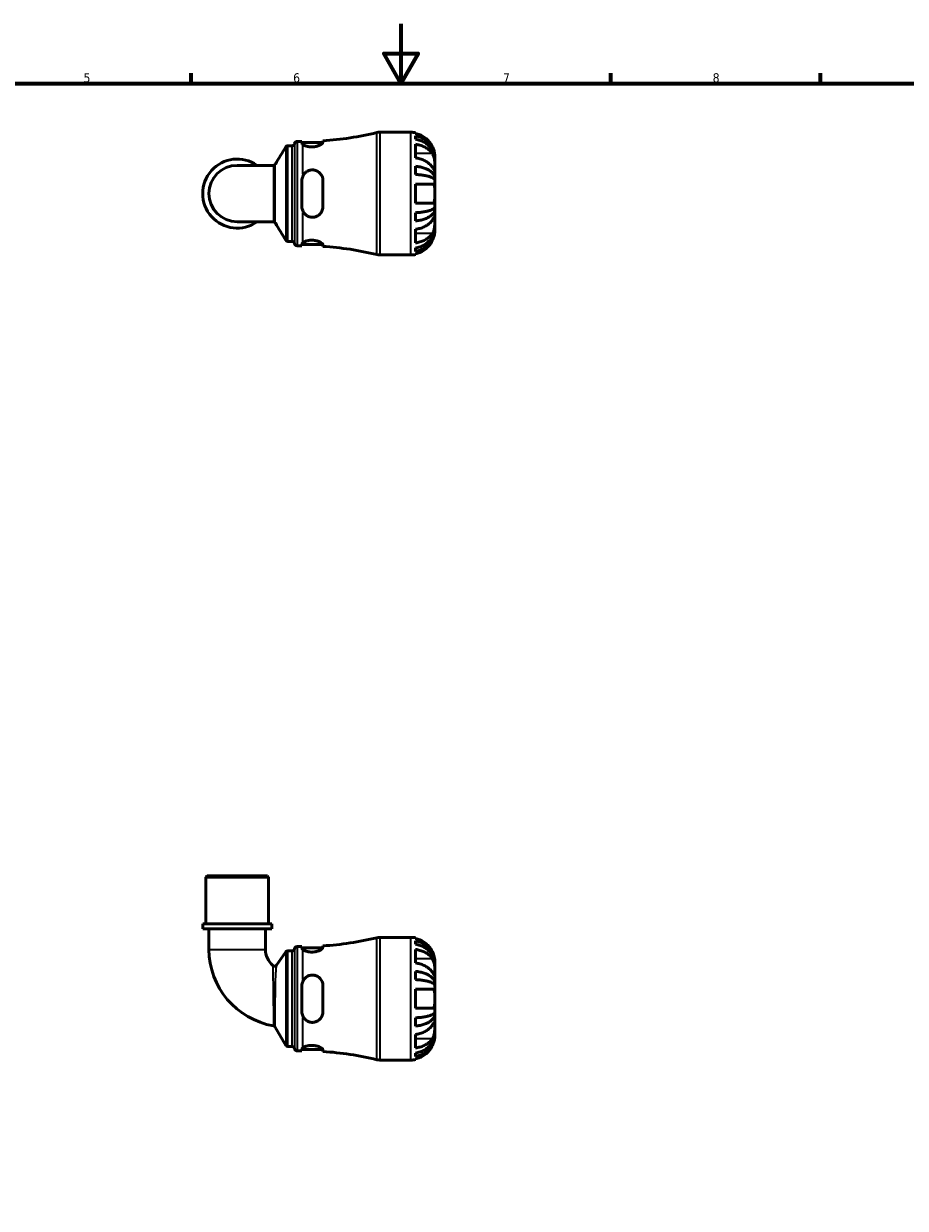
# Model space of a CAD drawing. Header units: millimetres. Extents: x 0 to 902, y -198 to 594.
# Tile 3 of 5: x 294 to 589, y 198 to 594. Entities that reach past the tile are written whole.
import ezdxf

# ---------------------------------------------------------------- set-up
doc = ezdxf.new("R2010")
doc.units = ezdxf.units.MM
for name, color, linetype, lineweight in [('Border (ANSI)', 7, 'Continuous', 70), ('Visible (ANSI)', 7, 'Continuous', 50), ('Visible Narrow (ANSI)', 7, 'Continuous', 35)]:
    doc.layers.add(name, color=color, linetype=linetype, lineweight=lineweight)
doc.styles.add('Note Text (ANSI)', font='tahoma.ttf')

# ---------------------------------------------------------------- blocks, each defined once
blk = doc.blocks.new('Borders Default Border')
at = {"layer": 'Border (ANSI)'}
for p, q in [((350.42, 574), (350.42, 577.45)), ((490.58, 574), (490.58, 577.45)), ((560.67, 574), (560.67, 577.45))]:
    blk.add_line(p, q, dxfattribs=at)
at = {"layer": 'Border (ANSI)', "flags": 128}
for points in [[(420.5, 594), (420.5, 574), (414.73, 584), (426.27, 584), (420.5, 574)], [(20, 20), (20, 574), (821, 574), (821, 20), (20, 20)]]:
    blk.add_lwpolyline(points, dxfattribs=at)
at = {"layer": 'Border (ANSI)', "color": 230, "true_color": 0xff0080, "char_height": 3.05, "attachment_point": 7, "style": 'Note Text (ANSI)'}
for s, insert in [('5', (314.48, 574.34)), ('6', (384.49, 574.34)), ('7', (454.6, 574.4)), ('8', (524.63, 574.33))]:
    blk.add_mtext(s, dxfattribs=dict(at, insert=insert))

msp = doc.modelspace()

# ---------------------------------------------------------------- linework, layer by layer
at = {"layer": 'Visible (ANSI)'}
for p, q in [((385.798, 554.663), (387.428, 554.663)), ((387.428, 554.663), (387.428, 554.098)), ((387.428, 554.263), (394.421, 554.263)), ((394.428, 554.323), (394.428, 554.88)), ((413.405, 557.738), (423.81, 557.738)), ((425.41, 557.576), (425.41, 557.323)), ((425.41, 556.549), (425.41, 555.405)), ((382.74, 553.228), (384.171, 553.228)), ((425.41, 553.703), (425.41, 549.178)), ((377.842, 546.668), (365.81, 546.668)), ((425.41, 546.381), (425.41, 543.619)), ((431.81, 548.934), (431.803, 548.934)), ((431.81, 548.934), (431.81, 549.738)), ((431.81, 548.627), (431.81, 548.934)), ((431.81, 546.077), (431.81, 548.627)), ((431.81, 542.389), (431.251, 542.389)), ((431.81, 542.389), (431.81, 546.077)), ((431.81, 541.65), (431.81, 542.389)), ((387.428, 541.638), (387.428, 532.838)), ((394.428, 532.838), (394.428, 541.638)), ((425.41, 540.438), (425.41, 534.038)), ((431.81, 537.238), (431.81, 541.65)), ((431.81, 532.826), (431.81, 537.238)), ((425.41, 530.857), (425.41, 528.095)), ((431.81, 532.087), (431.251, 532.087)), ((431.81, 532.087), (431.81, 532.826)), ((431.81, 528.399), (431.81, 532.087)), ((365.81, 527.808), (377.842, 527.808)), ((431.81, 525.848), (431.81, 528.399)), ((425.41, 525.298), (425.41, 520.773)), ((431.81, 525.542), (431.803, 525.542)), ((431.81, 525.542), (431.81, 525.848)), ((431.81, 524.738), (431.81, 525.542)), ((382.74, 521.248), (384.171, 521.248)), ((385.798, 519.813), (387.428, 519.813)), ((387.428, 520.378), (387.428, 519.813)), ((387.428, 520.213), (394.421, 520.213)), ((394.428, 519.596), (394.428, 520.153)), ((425.41, 519.071), (425.41, 517.927)), ((413.405, 516.738), (423.81, 516.738)), ((425.41, 517.153), (425.41, 516.9)), ((355.743, 309.241), (355.333, 308.831)), ((376.288, 308.831), (355.333, 308.831)), ((355.333, 293.241), (355.333, 308.831)), ((355.743, 309.241), (375.878, 309.241)), ((375.878, 309.241), (376.288, 308.831)), ((376.288, 293.241), (376.288, 308.831)), ((377.336, 293.241), (354.285, 293.241)), ((354.285, 291.641), (354.285, 293.241)), ((377.336, 291.641), (377.336, 293.241)), ((377.336, 291.641), (354.285, 291.641)), ((356.381, 291.641), (356.381, 284.709)), ((375.24, 291.641), (375.24, 284.709)), ((385.798, 285.666), (387.428, 285.666)), ((387.428, 285.666), (387.428, 285.102)), ((387.428, 285.266), (394.421, 285.266)), ((394.428, 285.326), (394.428, 285.883)), ((413.405, 288.741), (423.81, 288.741)), ((425.41, 288.58), (425.41, 288.326)), ((425.41, 287.553), (425.41, 286.409)), ((378.946, 279.48), (382.033, 283.882)), ((382.704, 284.231), (384.171, 284.231)), ((425.41, 284.706), (425.41, 280.181)), ((425.41, 277.384), (425.41, 274.622)), ((431.81, 279.937), (431.803, 279.937)), ((431.81, 279.937), (431.81, 280.741)), ((431.81, 279.631), (431.81, 279.937)), ((431.81, 277.08), (431.81, 279.631)), ((431.81, 273.392), (431.81, 277.08)), ((431.81, 273.392), (431.251, 273.392)), ((431.81, 272.653), (431.81, 273.392)), ((387.428, 272.641), (387.428, 263.841)), ((394.428, 263.841), (394.428, 272.641)), ((425.41, 271.441), (425.41, 265.041)), ((431.81, 268.241), (431.81, 272.653)), ((431.81, 263.83), (431.81, 268.241)), ((425.41, 261.86), (425.41, 259.098)), ((431.81, 263.091), (431.251, 263.091)), ((431.81, 263.091), (431.81, 263.83)), ((431.81, 259.402), (431.81, 263.091)), ((382.041, 252.661), (378.509, 258.78)), ((431.81, 256.852), (431.81, 259.402)), ((425.41, 256.302), (425.41, 251.776)), ((431.81, 256.546), (431.803, 256.546)), ((431.81, 256.546), (431.81, 256.852)), ((431.81, 255.741), (431.81, 256.546)), ((382.751, 252.251), (384.171, 252.251)), ((385.798, 250.816), (387.428, 250.816)), ((387.428, 251.381), (387.428, 250.816)), ((387.428, 251.216), (394.421, 251.216)), ((394.428, 250.599), (394.428, 251.157)), ((425.41, 250.074), (425.41, 248.93)), ((413.405, 247.741), (423.81, 247.741)), ((425.41, 248.156), (425.41, 247.903))]:
    msp.add_line(p, q, dxfattribs=at)
for centre, radius, start, end in [((385.798, 553.843), 0.82, 90, 172.81924), ((387.678, 659.726), 105.063, 273.68364, 283.63164), ((413.405, 553.638), 4.1, 90, 103.63164), ((423.81, 549.738), 8, 78.46304, 90), ((384.171, 554.048), 0.82, 270, 352.81924), ((365.81, 537.238), 11.525, 54.9032, 305.0968), ((365.81, 537.238), 9.43, 90, 270), ((384.171, 520.428), 0.82, 7.18076, 90), ((385.798, 520.633), 0.82, 187.18076, 270), ((387.678, 414.75), 105.063, 76.36836, 86.31636), ((413.405, 520.838), 4.1, 256.36836, 270), ((423.81, 524.738), 8, 270, 281.53696), ((385.798, 284.846), 0.82, 90, 172.81924), ((387.678, 390.729), 105.063, 273.68364, 283.63164), ((413.405, 284.641), 4.1, 90, 103.63164), ((423.81, 280.741), 8, 78.46304, 90), ((382.278, 284.709), 25.897, 180, 260.3484), ((382.278, 284.709), 7.038, 180, 229.91958), ((382.704, 283.411), 0.82, 90, 144.95568), ((384.171, 285.051), 0.82, 270, 352.81924), ((378.275, 279.951), 0.82, 229.91958, 324.95568), ((377.799, 258.37), 0.82, 30, 80.3484), ((382.751, 253.071), 0.82, 210, 270), ((384.171, 251.431), 0.82, 7.18076, 90), ((385.798, 251.636), 0.82, 187.18076, 270), ((387.678, 145.754), 105.063, 76.36836, 86.31636), ((413.405, 251.841), 4.1, 256.36836, 270), ((423.81, 255.741), 8, 270, 281.53696)]:
    msp.add_arc(centre, radius, start, end, dxfattribs=at)
for points, knots in [([(394.428, 554.323), (394.428, 554.279), (394.416, 554.233), (394.327, 554.049), (394.176, 553.895), (393.717, 553.572), (393.403, 553.403), (392.696, 553.125), (392.32, 553.013), (391.53, 552.863), (391.13, 552.823), (390.309, 552.82), (389.902, 552.861), (389.13, 553.009), (388.777, 553.118), (388.13, 553.386), (387.858, 553.549), (387.678, 553.705)], [-1.003941, -1.003941, -1.003941, -1.003941, -0.951779, -0.951779, -0.8096244, -0.8096244, -0.6614293, -0.6614293, -0.5314993, -0.5314993, -0.4100475, -0.4100475, -0.2839859, -0.2839859, -0.1527824, -0.1527824, -0.000048, -0.000048, -0.000048, -0.000048]), ([(430.993, 552.938), (430.837, 553.262), (430.653, 553.589), (430.146, 554.356), (429.797, 554.779), (429.097, 555.484), (428.682, 555.833), (427.789, 556.435), (427.31, 556.688), (426.414, 557.061), (425.919, 557.218), (425.41, 557.323)], [4.03217579, 4.03217579, 4.03217579, 4.03217579, 4.13513094, 4.13513094, 4.28512034, 4.28512034, 4.43331426, 4.43331426, 4.58150818, 4.58150818, 4.72425651, 4.72425651, 4.72425651, 4.72425651]), ([(425.41, 556.549), (425.924, 556.448), (426.425, 556.295), (427.325, 555.934), (427.804, 555.69), (428.699, 555.11), (429.115, 554.774), (429.813, 554.097), (430.16, 553.693), (430.759, 552.824), (431.01, 552.359), (431.389, 551.472), (431.551, 550.968), (431.762, 549.94), (431.81, 549.415), (431.81, 548.934)], [0.1517731, 0.1517731, 0.1517731, 0.1517731, 0.2959053, 0.2959053, 0.44402, 0.44402, 0.5921347, 0.5921347, 0.7405595, 0.7405595, 0.8889844, 0.8889844, 1.0379976, 1.0379976, 1.1870108, 1.1870108, 1.1870108, 1.1870108]), ([(431.81, 548.627), (431.81, 549.055), (431.762, 549.523), (431.551, 550.438), (431.389, 550.887), (431.01, 551.676), (430.759, 552.09), (430.16, 552.864), (429.813, 553.223), (429.115, 553.825), (428.699, 554.125), (427.804, 554.64), (427.325, 554.857), (426.425, 555.179), (425.924, 555.315), (425.41, 555.405)], [3.5727317, 3.5727317, 3.5727317, 3.5727317, 3.721745, 3.721745, 3.8707582, 3.8707582, 4.019183, 4.019183, 4.1676079, 4.1676079, 4.3157226, 4.3157226, 4.4638373, 4.4638373, 4.6079695, 4.6079695, 4.6079695, 4.6079695]), ([(382.039, 552.832), (382.051, 552.853), (382.066, 552.876), (382.106, 552.929), (382.13, 552.958), (382.195, 553.022), (382.235, 553.057), (382.34, 553.126), (382.405, 553.161), (382.56, 553.212), (382.65, 553.228), (382.74, 553.228)], [3.1397691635, 3.1397691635, 3.1397691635, 3.1397691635, 3.1401365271, 3.1401365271, 3.1405038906, 3.1405038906, 3.1408712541, 3.1408712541, 3.1412386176, 3.1412386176, 3.1416059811, 3.1416059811, 3.1416059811, 3.1416059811]), ([(425.41, 553.703), (425.919, 553.629), (426.414, 553.517), (427.31, 553.254), (427.789, 553.075), (428.682, 552.649), (429.097, 552.403), (429.797, 551.904), (430.146, 551.605), (430.653, 551.063), (430.837, 550.832), (430.993, 550.602)], [0.1517835, 0.1517835, 0.1517835, 0.1517835, 0.29453183, 0.29453183, 0.44272575, 0.44272575, 0.59091966, 0.59091966, 0.74090906, 0.74090906, 0.84386421, 0.84386421, 0.84386421, 0.84386421]), ([(431.81, 549.738), (431.81, 549.738), (431.812, 549.815), (431.8, 550.091), (431.788, 550.269), (431.73, 550.7), (431.686, 550.945), (431.574, 551.402), (431.519, 551.598), (431.389, 551.996), (431.315, 552.196), (431.16, 552.578), (431.079, 552.759), (430.993, 552.938)], [-2.21111993, -2.21111993, -2.21111993, -2.21111993, -2.0898399, -2.0898399, -1.98614814, -1.98614814, -1.88775858, -1.88775858, -1.81973063, -1.81973063, -1.75376732, -1.75376732, -1.69399568, -1.69399568, -1.69399568, -1.69399568]), ([(430.993, 550.602), (431.061, 550.503), (431.125, 550.396), (431.271, 550.118), (431.349, 549.941), (431.484, 549.565), (431.542, 549.369), (431.655, 548.884), (431.703, 548.594), (431.78, 547.896), (431.797, 547.495), (431.812, 546.73), (431.81, 546.376), (431.81, 546.077)], [-0.51605321, -0.51605321, -0.51605321, -0.51605321, -0.46927389, -0.46927389, -0.40272959, -0.40272959, -0.33754407, -0.33754407, -0.24860938, -0.24860938, -0.12674173, -0.12674173, 0, 0, 0, 0]), ([(377.842, 546.668), (377.929, 546.668), (378.017, 546.683), (378.169, 546.732), (378.234, 546.765), (378.34, 546.833), (378.381, 546.868), (378.447, 546.933), (378.472, 546.963), (378.513, 547.016), (378.529, 547.04), (378.541, 547.061)], [-1.551672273, -1.551672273, -1.551672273, -1.551672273, -1.548709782, -1.548709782, -1.545747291, -1.545747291, -1.5427848, -1.5427848, -1.539822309, -1.539822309, -1.536859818, -1.536859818, -1.536859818, -1.536859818]), ([(430.993, 546.077), (430.837, 546.306), (430.653, 546.537), (430.146, 547.08), (429.797, 547.378), (429.097, 547.877), (428.682, 548.124), (427.789, 548.549), (427.31, 548.728), (426.414, 548.992), (425.919, 549.103), (425.41, 549.178)], [4.03217579, 4.03217579, 4.03217579, 4.03217579, 4.13513094, 4.13513094, 4.28512034, 4.28512034, 4.43331426, 4.43331426, 4.58150818, 4.58150818, 4.72425651, 4.72425651, 4.72425651, 4.72425651]), ([(425.41, 546.381), (425.924, 546.328), (426.425, 546.248), (427.325, 546.058), (427.804, 545.931), (428.699, 545.627), (429.115, 545.45), (429.813, 545.095), (430.16, 544.884), (430.759, 544.428), (431.01, 544.184), (431.389, 543.719), (431.551, 543.455), (431.762, 542.916), (431.81, 542.641), (431.81, 542.389)], [0.1517731, 0.1517731, 0.1517731, 0.1517731, 0.2959053, 0.2959053, 0.44402, 0.44402, 0.5921347, 0.5921347, 0.7405595, 0.7405595, 0.8889844, 0.8889844, 1.0379976, 1.0379976, 1.1870108, 1.1870108, 1.1870108, 1.1870108]), ([(387.678, 542.937), (387.821, 543.296), (388.023, 543.629), (388.543, 544.233), (388.866, 544.497), (389.582, 544.893), (389.965, 545.028), (390.774, 545.159), (391.185, 545.152), (391.998, 544.997), (392.386, 544.846), (393.154, 544.383), (393.512, 544.047), (394.068, 543.258), (394.264, 542.805), (394.405, 542.098), (394.428, 541.869), (394.428, 541.638)], [-1.0740187, -1.0740187, -1.0740187, -1.0740187, -0.9522333, -0.9522333, -0.8233641, -0.8233641, -0.7007073, -0.7007073, -0.5768392, -0.5768392, -0.4496686, -0.4496686, -0.2965852, -0.2965852, -0.1421387, -0.1421387, -0.0703326, -0.0703326, -0.0703326, -0.0703326]), ([(431.81, 541.65), (431.81, 541.774), (431.762, 541.91), (431.551, 542.176), (431.389, 542.306), (431.01, 542.535), (430.759, 542.656), (430.16, 542.881), (429.813, 542.985), (429.115, 543.16), (428.699, 543.247), (427.804, 543.397), (427.325, 543.46), (426.425, 543.553), (425.924, 543.593), (425.41, 543.619)], [3.5727317, 3.5727317, 3.5727317, 3.5727317, 3.721745, 3.721745, 3.8707582, 3.8707582, 4.019183, 4.019183, 4.1676079, 4.1676079, 4.3157226, 4.3157226, 4.4638373, 4.4638373, 4.6079695, 4.6079695, 4.6079695, 4.6079695]), ([(431.81, 546.077), (431.81, 545.929), (431.811, 545.796), (431.81, 545.556), (431.808, 545.452), (431.798, 545.242), (431.784, 545.167), (431.722, 545.126), (431.677, 545.154), (431.564, 545.275), (431.508, 545.345), (431.378, 545.521), (431.304, 545.625), (431.151, 545.845), (431.075, 545.957), (430.993, 546.077)], [0, 0, 0, 0, 0.0626039, 0.0626039, 0.12946018, 0.12946018, 0.23227607, 0.23227607, 0.32766079, 0.32766079, 0.39439512, 0.39439512, 0.45981717, 0.45981717, 0.51643089, 0.51643089, 0.51643089, 0.51643089]), ([(425.41, 540.438), (425.919, 540.438), (426.414, 540.438), (427.31, 540.438), (427.789, 540.438), (428.682, 540.438), (429.097, 540.438), (429.797, 540.438), (430.146, 540.438), (430.653, 540.438), (430.837, 540.438), (430.993, 540.438)], [0.1517835, 0.1517835, 0.1517835, 0.1517835, 0.29453183, 0.29453183, 0.44272575, 0.44272575, 0.59091966, 0.59091966, 0.74090906, 0.74090906, 0.84386421, 0.84386421, 0.84386421, 0.84386421]), ([(430.993, 540.438), (431.058, 540.438), (431.121, 540.429), (431.267, 540.385), (431.346, 540.337), (431.484, 540.201), (431.542, 540.114), (431.656, 539.862), (431.703, 539.683), (431.78, 539.184), (431.797, 538.843), (431.812, 538.078), (431.81, 537.66), (431.81, 537.238)], [-0.5159245, -0.5159245, -0.5159245, -0.5159245, -0.47074715, -0.47074715, -0.40311077, -0.40311077, -0.33740557, -0.33740557, -0.24866964, -0.24866964, -0.12673966, -0.12673966, 0, 0, 0, 0]), ([(431.81, 537.238), (431.81, 536.834), (431.812, 536.433), (431.8, 535.738), (431.788, 535.44), (431.73, 534.928), (431.686, 534.714), (431.574, 534.422), (431.519, 534.324), (431.389, 534.173), (431.315, 534.119), (431.16, 534.053), (431.079, 534.038), (430.993, 534.038)], [-2.21111993, -2.21111993, -2.21111993, -2.21111993, -2.0898399, -2.0898399, -1.98614814, -1.98614814, -1.88775858, -1.88775858, -1.81973063, -1.81973063, -1.75376732, -1.75376732, -1.69399568, -1.69399568, -1.69399568, -1.69399568]), ([(394.428, 532.838), (394.428, 532.67), (394.416, 532.503), (394.327, 531.889), (394.176, 531.46), (393.717, 530.672), (393.403, 530.319), (392.696, 529.789), (392.32, 529.599), (391.53, 529.367), (391.13, 529.321), (390.309, 529.368), (389.902, 529.466), (389.13, 529.805), (388.777, 530.046), (388.13, 530.68), (387.858, 531.089), (387.678, 531.539)], [-1.003941, -1.003941, -1.003941, -1.003941, -0.951779, -0.951779, -0.8096244, -0.8096244, -0.6614293, -0.6614293, -0.5314993, -0.5314993, -0.4100475, -0.4100475, -0.2839859, -0.2839859, -0.1527824, -0.1527824, -0.000048, -0.000048, -0.000048, -0.000048]), ([(430.993, 534.038), (430.837, 534.038), (430.653, 534.038), (430.146, 534.038), (429.797, 534.038), (429.097, 534.038), (428.682, 534.038), (427.789, 534.038), (427.31, 534.038), (426.414, 534.038), (425.919, 534.038), (425.41, 534.038)], [4.03217579, 4.03217579, 4.03217579, 4.03217579, 4.13513094, 4.13513094, 4.28512034, 4.28512034, 4.43331426, 4.43331426, 4.58150818, 4.58150818, 4.72425651, 4.72425651, 4.72425651, 4.72425651]), ([(425.41, 530.857), (425.924, 530.883), (426.425, 530.923), (427.325, 531.016), (427.804, 531.079), (428.699, 531.229), (429.115, 531.316), (429.813, 531.491), (430.16, 531.595), (430.759, 531.82), (431.01, 531.941), (431.389, 532.17), (431.551, 532.3), (431.762, 532.566), (431.81, 532.702), (431.81, 532.826)], [0.1517731, 0.1517731, 0.1517731, 0.1517731, 0.2959053, 0.2959053, 0.44402, 0.44402, 0.5921347, 0.5921347, 0.7405595, 0.7405595, 0.8889844, 0.8889844, 1.0379976, 1.0379976, 1.1870108, 1.1870108, 1.1870108, 1.1870108]), ([(431.81, 532.087), (431.81, 531.835), (431.762, 531.56), (431.551, 531.021), (431.389, 530.757), (431.01, 530.292), (430.759, 530.048), (430.16, 529.592), (429.813, 529.38), (429.115, 529.025), (428.699, 528.849), (427.804, 528.545), (427.325, 528.418), (426.425, 528.228), (425.924, 528.148), (425.41, 528.095)], [3.5727317, 3.5727317, 3.5727317, 3.5727317, 3.721745, 3.721745, 3.8707582, 3.8707582, 4.019183, 4.019183, 4.1676079, 4.1676079, 4.3157226, 4.3157226, 4.4638373, 4.4638373, 4.6079695, 4.6079695, 4.6079695, 4.6079695]), ([(378.541, 527.415), (378.529, 527.436), (378.513, 527.46), (378.472, 527.513), (378.447, 527.543), (378.381, 527.608), (378.34, 527.643), (378.234, 527.711), (378.169, 527.744), (378.017, 527.793), (377.929, 527.808), (377.842, 527.808)], [1.536860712, 1.536860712, 1.536860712, 1.536860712, 1.539823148, 1.539823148, 1.542785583, 1.542785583, 1.545748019, 1.545748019, 1.548710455, 1.548710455, 1.55167289, 1.55167289, 1.55167289, 1.55167289]), ([(425.41, 525.298), (425.919, 525.373), (426.414, 525.484), (427.31, 525.748), (427.789, 525.927), (428.682, 526.352), (429.097, 526.599), (429.797, 527.098), (430.146, 527.396), (430.653, 527.939), (430.837, 528.17), (430.993, 528.399)], [0.1517835, 0.1517835, 0.1517835, 0.1517835, 0.29453183, 0.29453183, 0.44272575, 0.44272575, 0.59091966, 0.59091966, 0.74090906, 0.74090906, 0.84386421, 0.84386421, 0.84386421, 0.84386421]), ([(430.993, 528.399), (431.061, 528.499), (431.125, 528.593), (431.271, 528.805), (431.349, 528.915), (431.484, 529.1), (431.542, 529.174), (431.655, 529.303), (431.703, 529.34), (431.78, 529.331), (431.797, 529.25), (431.812, 528.934), (431.81, 528.698), (431.81, 528.399)], [-0.51605321, -0.51605321, -0.51605321, -0.51605321, -0.46927389, -0.46927389, -0.40272959, -0.40272959, -0.33754407, -0.33754407, -0.24860938, -0.24860938, -0.12674173, -0.12674173, 0, 0, 0, 0]), ([(431.81, 528.399), (431.81, 528.252), (431.811, 528.09), (431.81, 527.731), (431.808, 527.534), (431.798, 527.01), (431.784, 526.674), (431.722, 526.019), (431.677, 525.705), (431.564, 525.191), (431.508, 524.988), (431.378, 524.607), (431.304, 524.43), (431.151, 524.124), (431.075, 523.994), (430.993, 523.874)], [0, 0, 0, 0, 0.0626039, 0.0626039, 0.12946018, 0.12946018, 0.23227607, 0.23227607, 0.32766079, 0.32766079, 0.39439512, 0.39439512, 0.45981717, 0.45981717, 0.51643089, 0.51643089, 0.51643089, 0.51643089]), ([(425.41, 519.071), (425.924, 519.161), (426.425, 519.297), (427.325, 519.619), (427.804, 519.836), (428.699, 520.351), (429.115, 520.65), (429.813, 521.253), (430.16, 521.612), (430.759, 522.386), (431.01, 522.8), (431.389, 523.589), (431.551, 524.038), (431.762, 524.953), (431.81, 525.42), (431.81, 525.848)], [0.1517731, 0.1517731, 0.1517731, 0.1517731, 0.2959053, 0.2959053, 0.44402, 0.44402, 0.5921347, 0.5921347, 0.7405595, 0.7405595, 0.8889844, 0.8889844, 1.0379976, 1.0379976, 1.1870108, 1.1870108, 1.1870108, 1.1870108]), ([(431.81, 525.542), (431.81, 525.061), (431.762, 524.536), (431.551, 523.507), (431.389, 523.004), (431.01, 522.117), (430.759, 521.652), (430.16, 520.782), (429.813, 520.379), (429.115, 519.702), (428.699, 519.366), (427.804, 518.786), (427.325, 518.542), (426.425, 518.181), (425.924, 518.028), (425.41, 517.927)], [3.5727317, 3.5727317, 3.5727317, 3.5727317, 3.721745, 3.721745, 3.8707582, 3.8707582, 4.019183, 4.019183, 4.1676079, 4.1676079, 4.3157226, 4.3157226, 4.4638373, 4.4638373, 4.6079695, 4.6079695, 4.6079695, 4.6079695]), ([(430.993, 523.874), (430.837, 523.644), (430.653, 523.413), (430.146, 522.871), (429.797, 522.572), (429.097, 522.073), (428.682, 521.827), (427.789, 521.401), (427.31, 521.222), (426.414, 520.959), (425.919, 520.847), (425.41, 520.773)], [4.03217579, 4.03217579, 4.03217579, 4.03217579, 4.13513094, 4.13513094, 4.28512034, 4.28512034, 4.43331426, 4.43331426, 4.58150818, 4.58150818, 4.72425651, 4.72425651, 4.72425651, 4.72425651]), ([(430.993, 521.538), (431.058, 521.674), (431.121, 521.811), (431.267, 522.156), (431.346, 522.363), (431.484, 522.764), (431.542, 522.957), (431.656, 523.392), (431.703, 523.623), (431.78, 524.111), (431.797, 524.336), (431.812, 524.654), (431.81, 524.738), (431.81, 524.738)], [-0.5159245, -0.5159245, -0.5159245, -0.5159245, -0.47074715, -0.47074715, -0.40311077, -0.40311077, -0.33740557, -0.33740557, -0.24866964, -0.24866964, -0.12673966, -0.12673966, 0, 0, 0, 0]), ([(382.74, 521.248), (382.653, 521.248), (382.566, 521.263), (382.412, 521.312), (382.346, 521.346), (382.24, 521.415), (382.199, 521.451), (382.133, 521.515), (382.108, 521.544), (382.068, 521.597), (382.053, 521.621), (382.04, 521.642), (382.039, 521.643), (382.039, 521.644)], [6.2831885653, 6.2831885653, 6.2831885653, 6.2831885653, 6.2835435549, 6.2835435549, 6.2839109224, 6.2839109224, 6.2842782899, 6.2842782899, 6.2846456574, 6.2846456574, 6.2850130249, 6.2850130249, 6.2850254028, 6.2850254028, 6.2850254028, 6.2850254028]), ([(387.678, 520.771), (387.821, 520.895), (388.023, 521.024), (388.543, 521.271), (388.866, 521.389), (389.582, 521.565), (389.965, 521.624), (390.774, 521.667), (391.185, 521.649), (391.998, 521.537), (392.386, 521.443), (393.154, 521.187), (393.512, 521.017), (394.068, 520.674), (394.264, 520.501), (394.405, 520.278), (394.428, 520.213), (394.428, 520.153)], [-1.0740187, -1.0740187, -1.0740187, -1.0740187, -0.9522333, -0.9522333, -0.8233641, -0.8233641, -0.7007073, -0.7007073, -0.5768392, -0.5768392, -0.4496686, -0.4496686, -0.2965852, -0.2965852, -0.1421387, -0.1421387, -0.0703326, -0.0703326, -0.0703326, -0.0703326]), ([(425.41, 517.153), (425.919, 517.258), (426.414, 517.415), (427.31, 517.788), (427.789, 518.041), (428.682, 518.643), (429.097, 518.992), (429.797, 519.697), (430.146, 520.12), (430.653, 520.887), (430.837, 521.214), (430.993, 521.538)], [0.1517835, 0.1517835, 0.1517835, 0.1517835, 0.29453183, 0.29453183, 0.44272575, 0.44272575, 0.59091966, 0.59091966, 0.74090906, 0.74090906, 0.84386421, 0.84386421, 0.84386421, 0.84386421]), ([(394.428, 285.326), (394.428, 285.283), (394.416, 285.236), (394.327, 285.053), (394.176, 284.899), (393.717, 284.575), (393.403, 284.406), (392.697, 284.129), (392.32, 284.016), (391.531, 283.866), (391.131, 283.827), (390.309, 283.824), (389.902, 283.864), (389.13, 284.012), (388.777, 284.122), (388.13, 284.39), (387.858, 284.552), (387.678, 284.708)], [-1.0038925, -1.0038925, -1.0038925, -1.0038925, -0.9517513, -0.9517513, -0.809626, -0.809626, -0.6614249, -0.6614249, -0.5314896, -0.5314896, -0.4100378, -0.4100378, -0.283979, -0.283979, -0.1527801, -0.1527801, 0, 0, 0, 0]), ([(430.993, 283.941), (430.837, 284.266), (430.653, 284.593), (430.146, 285.359), (429.797, 285.782), (429.097, 286.488), (428.682, 286.836), (427.789, 287.438), (427.31, 287.691), (426.414, 288.064), (425.919, 288.221), (425.41, 288.326)], [4.03217579, 4.03217579, 4.03217579, 4.03217579, 4.13513094, 4.13513094, 4.28512034, 4.28512034, 4.43331426, 4.43331426, 4.58150818, 4.58150818, 4.72425651, 4.72425651, 4.72425651, 4.72425651]), ([(425.41, 287.553), (425.924, 287.451), (426.425, 287.298), (427.325, 286.937), (427.804, 286.693), (428.699, 286.114), (429.115, 285.778), (429.813, 285.1), (430.16, 284.697), (430.759, 283.828), (431.01, 283.362), (431.389, 282.475), (431.551, 281.972), (431.762, 280.943), (431.81, 280.418), (431.81, 279.937)], [0.1517731, 0.1517731, 0.1517731, 0.1517731, 0.2959053, 0.2959053, 0.44402, 0.44402, 0.5921347, 0.5921347, 0.7405595, 0.7405595, 0.8889844, 0.8889844, 1.0379976, 1.0379976, 1.1870108, 1.1870108, 1.1870108, 1.1870108]), ([(431.81, 279.631), (431.81, 280.059), (431.762, 280.526), (431.551, 281.442), (431.389, 281.89), (431.01, 282.679), (430.759, 283.094), (430.16, 283.867), (429.813, 284.226), (429.115, 284.829), (428.699, 285.128), (427.804, 285.644), (427.325, 285.861), (426.425, 286.182), (425.924, 286.318), (425.41, 286.409)], [3.5727317, 3.5727317, 3.5727317, 3.5727317, 3.721745, 3.721745, 3.8707582, 3.8707582, 4.019183, 4.019183, 4.1676079, 4.1676079, 4.3157226, 4.3157226, 4.4638373, 4.4638373, 4.6079695, 4.6079695, 4.6079695, 4.6079695]), ([(425.41, 284.706), (425.919, 284.632), (426.414, 284.521), (427.31, 284.257), (427.789, 284.078), (428.682, 283.653), (429.097, 283.406), (429.797, 282.907), (430.146, 282.608), (430.653, 282.066), (430.837, 281.835), (430.993, 281.606)], [0.1517835, 0.1517835, 0.1517835, 0.1517835, 0.29453183, 0.29453183, 0.44272575, 0.44272575, 0.59091966, 0.59091966, 0.74090906, 0.74090906, 0.84386421, 0.84386421, 0.84386421, 0.84386421]), ([(431.81, 280.741), (431.81, 280.741), (431.811, 280.767), (431.809, 280.871), (431.807, 280.955), (431.789, 281.247), (431.765, 281.497), (431.672, 282.005), (431.621, 282.23), (431.51, 282.625), (431.46, 282.785), (431.351, 283.102), (431.292, 283.256), (431.156, 283.588), (431.077, 283.766), (430.993, 283.941)], [0, 0, 0, 0, 0.06960453, 0.06960453, 0.14559569, 0.14559569, 0.26884906, 0.26884906, 0.35168426, 0.35168426, 0.40551291, 0.40551291, 0.45571277, 0.45571277, 0.51333093, 0.51333093, 0.51333093, 0.51333093]), ([(430.993, 281.606), (431.061, 281.506), (431.125, 281.399), (431.271, 281.121), (431.349, 280.944), (431.484, 280.569), (431.542, 280.372), (431.655, 279.888), (431.703, 279.597), (431.78, 278.899), (431.797, 278.499), (431.812, 277.734), (431.81, 277.379), (431.81, 277.08)], [-0.51605321, -0.51605321, -0.51605321, -0.51605321, -0.46927389, -0.46927389, -0.40272959, -0.40272959, -0.33754407, -0.33754407, -0.24860938, -0.24860938, -0.12674173, -0.12674173, 0, 0, 0, 0]), ([(430.993, 277.08), (430.837, 277.309), (430.653, 277.541), (430.146, 278.083), (429.797, 278.382), (429.097, 278.881), (428.682, 279.127), (427.789, 279.553), (427.31, 279.731), (426.414, 279.995), (425.919, 280.107), (425.41, 280.181)], [4.03217579, 4.03217579, 4.03217579, 4.03217579, 4.13513094, 4.13513094, 4.28512034, 4.28512034, 4.43331426, 4.43331426, 4.58150818, 4.58150818, 4.72425651, 4.72425651, 4.72425651, 4.72425651]), ([(425.41, 277.384), (425.924, 277.331), (426.425, 277.251), (427.325, 277.062), (427.804, 276.934), (428.699, 276.63), (429.115, 276.454), (429.813, 276.099), (430.16, 275.887), (430.759, 275.432), (431.01, 275.188), (431.389, 274.723), (431.551, 274.459), (431.762, 273.919), (431.81, 273.644), (431.81, 273.392)], [0.1517731, 0.1517731, 0.1517731, 0.1517731, 0.2959053, 0.2959053, 0.44402, 0.44402, 0.5921347, 0.5921347, 0.7405595, 0.7405595, 0.8889844, 0.8889844, 1.0379976, 1.0379976, 1.1870108, 1.1870108, 1.1870108, 1.1870108]), ([(431.81, 277.08), (431.81, 276.933), (431.811, 276.8), (431.81, 276.56), (431.808, 276.456), (431.798, 276.245), (431.784, 276.17), (431.722, 276.129), (431.677, 276.157), (431.564, 276.278), (431.508, 276.349), (431.378, 276.525), (431.304, 276.628), (431.151, 276.848), (431.075, 276.96), (430.993, 277.08)], [0, 0, 0, 0, 0.0626039, 0.0626039, 0.12946018, 0.12946018, 0.23227607, 0.23227607, 0.32766079, 0.32766079, 0.39439512, 0.39439512, 0.45981717, 0.45981717, 0.51643089, 0.51643089, 0.51643089, 0.51643089]), ([(387.678, 273.94), (387.821, 274.299), (388.023, 274.632), (388.543, 275.236), (388.866, 275.501), (389.582, 275.897), (389.965, 276.031), (390.774, 276.162), (391.185, 276.156), (391.998, 276), (392.386, 275.849), (393.154, 275.386), (393.512, 275.051), (394.068, 274.261), (394.264, 273.808), (394.405, 273.101), (394.428, 272.872), (394.428, 272.641)], [-1.0740187, -1.0740187, -1.0740187, -1.0740187, -0.9522333, -0.9522333, -0.8233641, -0.8233641, -0.7007073, -0.7007073, -0.5768392, -0.5768392, -0.4496686, -0.4496686, -0.2965852, -0.2965852, -0.1421387, -0.1421387, -0.0703326, -0.0703326, -0.0703326, -0.0703326]), ([(431.81, 272.653), (431.81, 272.777), (431.762, 272.913), (431.551, 273.179), (431.389, 273.309), (431.01, 273.539), (430.759, 273.659), (430.16, 273.884), (429.813, 273.988), (429.115, 274.163), (428.699, 274.25), (427.804, 274.4), (427.325, 274.463), (426.425, 274.557), (425.924, 274.596), (425.41, 274.622)], [3.5727317, 3.5727317, 3.5727317, 3.5727317, 3.721745, 3.721745, 3.8707582, 3.8707582, 4.019183, 4.019183, 4.1676079, 4.1676079, 4.3157226, 4.3157226, 4.4638373, 4.4638373, 4.6079695, 4.6079695, 4.6079695, 4.6079695]), ([(425.41, 271.441), (425.919, 271.441), (426.414, 271.441), (427.31, 271.441), (427.789, 271.441), (428.682, 271.441), (429.097, 271.441), (429.797, 271.441), (430.146, 271.441), (430.653, 271.441), (430.837, 271.441), (430.993, 271.441)], [0.1517835, 0.1517835, 0.1517835, 0.1517835, 0.29453183, 0.29453183, 0.44272575, 0.44272575, 0.59091966, 0.59091966, 0.74090906, 0.74090906, 0.84386421, 0.84386421, 0.84386421, 0.84386421]), ([(430.993, 271.441), (431.058, 271.441), (431.121, 271.433), (431.267, 271.388), (431.346, 271.341), (431.484, 271.204), (431.542, 271.117), (431.656, 270.865), (431.703, 270.686), (431.78, 270.187), (431.797, 269.846), (431.812, 269.082), (431.81, 268.664), (431.81, 268.241)], [-0.5159245, -0.5159245, -0.5159245, -0.5159245, -0.47074715, -0.47074715, -0.40311077, -0.40311077, -0.33740557, -0.33740557, -0.24866964, -0.24866964, -0.12673966, -0.12673966, 0, 0, 0, 0]), ([(431.81, 268.241), (431.81, 267.837), (431.812, 267.437), (431.8, 266.741), (431.788, 266.443), (431.73, 265.931), (431.686, 265.717), (431.574, 265.426), (431.519, 265.327), (431.389, 265.176), (431.315, 265.122), (431.16, 265.056), (431.079, 265.041), (430.993, 265.041)], [-2.21111993, -2.21111993, -2.21111993, -2.21111993, -2.0898399, -2.0898399, -1.98614814, -1.98614814, -1.88775858, -1.88775858, -1.81973063, -1.81973063, -1.75376732, -1.75376732, -1.69399568, -1.69399568, -1.69399568, -1.69399568]), ([(394.428, 263.841), (394.428, 263.674), (394.416, 263.507), (394.327, 262.892), (394.176, 262.463), (393.717, 261.676), (393.403, 261.322), (392.696, 260.793), (392.32, 260.602), (391.53, 260.371), (391.13, 260.324), (390.309, 260.371), (389.902, 260.47), (389.13, 260.808), (388.777, 261.049), (388.13, 261.683), (387.858, 262.092), (387.678, 262.542)], [-1.003941, -1.003941, -1.003941, -1.003941, -0.951779, -0.951779, -0.8096244, -0.8096244, -0.6614293, -0.6614293, -0.5314993, -0.5314993, -0.4100475, -0.4100475, -0.2839859, -0.2839859, -0.1527824, -0.1527824, -0.000048, -0.000048, -0.000048, -0.000048]), ([(430.993, 265.041), (430.837, 265.041), (430.653, 265.041), (430.146, 265.041), (429.797, 265.041), (429.097, 265.041), (428.682, 265.041), (427.789, 265.041), (427.31, 265.041), (426.414, 265.041), (425.919, 265.041), (425.41, 265.041)], [4.03217579, 4.03217579, 4.03217579, 4.03217579, 4.13513094, 4.13513094, 4.28512034, 4.28512034, 4.43331426, 4.43331426, 4.58150818, 4.58150818, 4.72425651, 4.72425651, 4.72425651, 4.72425651]), ([(425.41, 261.86), (425.924, 261.886), (426.425, 261.926), (427.325, 262.019), (427.804, 262.082), (428.699, 262.232), (429.115, 262.319), (429.813, 262.494), (430.16, 262.599), (430.759, 262.824), (431.01, 262.944), (431.389, 263.173), (431.551, 263.303), (431.762, 263.57), (431.81, 263.705), (431.81, 263.83)], [0.1517731, 0.1517731, 0.1517731, 0.1517731, 0.2959053, 0.2959053, 0.44402, 0.44402, 0.5921347, 0.5921347, 0.7405595, 0.7405595, 0.8889844, 0.8889844, 1.0379976, 1.0379976, 1.1870108, 1.1870108, 1.1870108, 1.1870108]), ([(431.81, 263.091), (431.81, 262.839), (431.762, 262.563), (431.551, 262.024), (431.389, 261.76), (431.01, 261.295), (430.759, 261.051), (430.16, 260.595), (429.813, 260.384), (429.115, 260.029), (428.699, 259.853), (427.804, 259.549), (427.325, 259.421), (426.425, 259.232), (425.924, 259.151), (425.41, 259.098)], [3.5727317, 3.5727317, 3.5727317, 3.5727317, 3.721745, 3.721745, 3.8707582, 3.8707582, 4.019183, 4.019183, 4.1676079, 4.1676079, 4.3157226, 4.3157226, 4.4638373, 4.4638373, 4.6079695, 4.6079695, 4.6079695, 4.6079695]), ([(425.41, 256.302), (425.919, 256.376), (426.414, 256.487), (427.31, 256.751), (427.789, 256.93), (428.682, 257.355), (429.097, 257.602), (429.797, 258.101), (430.146, 258.4), (430.653, 258.942), (430.837, 259.173), (430.993, 259.402)], [0.1517835, 0.1517835, 0.1517835, 0.1517835, 0.29453183, 0.29453183, 0.44272575, 0.44272575, 0.59091966, 0.59091966, 0.74090906, 0.74090906, 0.84386421, 0.84386421, 0.84386421, 0.84386421]), ([(430.993, 259.402), (431.061, 259.502), (431.125, 259.596), (431.271, 259.808), (431.349, 259.918), (431.484, 260.103), (431.542, 260.177), (431.655, 260.306), (431.703, 260.343), (431.78, 260.334), (431.797, 260.253), (431.812, 259.938), (431.81, 259.701), (431.81, 259.402)], [-0.51605321, -0.51605321, -0.51605321, -0.51605321, -0.46927389, -0.46927389, -0.40272959, -0.40272959, -0.33754407, -0.33754407, -0.24860938, -0.24860938, -0.12674173, -0.12674173, 0, 0, 0, 0]), ([(431.81, 259.402), (431.81, 259.255), (431.811, 259.093), (431.81, 258.735), (431.808, 258.537), (431.798, 258.013), (431.784, 257.677), (431.722, 257.022), (431.677, 256.708), (431.564, 256.194), (431.508, 255.991), (431.378, 255.61), (431.304, 255.433), (431.151, 255.128), (431.075, 254.997), (430.993, 254.877)], [0, 0, 0, 0, 0.0626039, 0.0626039, 0.12946018, 0.12946018, 0.23227607, 0.23227607, 0.32766079, 0.32766079, 0.39439512, 0.39439512, 0.45981717, 0.45981717, 0.51643089, 0.51643089, 0.51643089, 0.51643089]), ([(425.41, 250.074), (425.924, 250.164), (426.425, 250.301), (427.325, 250.622), (427.804, 250.839), (428.699, 251.355), (429.115, 251.654), (429.813, 252.256), (430.16, 252.616), (430.759, 253.389), (431.01, 253.803), (431.389, 254.593), (431.551, 255.041), (431.762, 255.956), (431.81, 256.424), (431.81, 256.852)], [0.1517731, 0.1517731, 0.1517731, 0.1517731, 0.2959053, 0.2959053, 0.44402, 0.44402, 0.5921347, 0.5921347, 0.7405595, 0.7405595, 0.8889844, 0.8889844, 1.0379976, 1.0379976, 1.1870108, 1.1870108, 1.1870108, 1.1870108]), ([(431.81, 256.546), (431.81, 256.065), (431.762, 255.54), (431.551, 254.511), (431.389, 254.007), (431.01, 253.12), (430.759, 252.655), (430.16, 251.786), (429.813, 251.382), (429.115, 250.705), (428.699, 250.369), (427.804, 249.789), (427.325, 249.546), (426.425, 249.184), (425.924, 249.032), (425.41, 248.93)], [3.5727317, 3.5727317, 3.5727317, 3.5727317, 3.721745, 3.721745, 3.8707582, 3.8707582, 4.019183, 4.019183, 4.1676079, 4.1676079, 4.3157226, 4.3157226, 4.4638373, 4.4638373, 4.6079695, 4.6079695, 4.6079695, 4.6079695]), ([(430.993, 254.877), (430.837, 254.648), (430.653, 254.416), (430.146, 253.874), (429.797, 253.575), (429.097, 253.076), (428.682, 252.83), (427.789, 252.404), (427.31, 252.226), (426.414, 251.962), (425.919, 251.851), (425.41, 251.776)], [4.03217579, 4.03217579, 4.03217579, 4.03217579, 4.13513094, 4.13513094, 4.28512034, 4.28512034, 4.43331426, 4.43331426, 4.58150818, 4.58150818, 4.72425651, 4.72425651, 4.72425651, 4.72425651]), ([(430.993, 252.541), (431.058, 252.677), (431.121, 252.815), (431.267, 253.159), (431.346, 253.366), (431.484, 253.767), (431.542, 253.96), (431.656, 254.395), (431.703, 254.626), (431.78, 255.114), (431.797, 255.339), (431.812, 255.658), (431.81, 255.741), (431.81, 255.741)], [-0.5159245, -0.5159245, -0.5159245, -0.5159245, -0.47074715, -0.47074715, -0.40311077, -0.40311077, -0.33740557, -0.33740557, -0.24866964, -0.24866964, -0.12673966, -0.12673966, 0, 0, 0, 0]), ([(387.678, 251.775), (387.821, 251.899), (388.023, 252.027), (388.543, 252.275), (388.866, 252.392), (389.582, 252.568), (389.965, 252.627), (390.774, 252.67), (391.185, 252.652), (391.998, 252.54), (392.386, 252.446), (393.154, 252.19), (393.512, 252.021), (394.068, 251.677), (394.264, 251.504), (394.405, 251.282), (394.428, 251.216), (394.428, 251.157)], [-1.0740187, -1.0740187, -1.0740187, -1.0740187, -0.9522333, -0.9522333, -0.8233641, -0.8233641, -0.7007073, -0.7007073, -0.5768392, -0.5768392, -0.4496686, -0.4496686, -0.2965852, -0.2965852, -0.1421387, -0.1421387, -0.0703326, -0.0703326, -0.0703326, -0.0703326]), ([(425.41, 248.156), (425.919, 248.261), (426.414, 248.419), (427.31, 248.792), (427.789, 249.045), (428.682, 249.646), (429.097, 249.995), (429.797, 250.701), (430.146, 251.123), (430.653, 251.89), (430.837, 252.217), (430.993, 252.541)], [0.1517835, 0.1517835, 0.1517835, 0.1517835, 0.29453183, 0.29453183, 0.44272575, 0.44272575, 0.59091966, 0.59091966, 0.74090906, 0.74090906, 0.84386421, 0.84386421, 0.84386421, 0.84386421])]:
    msp.add_open_spline(points, degree=3, knots=knots, dxfattribs=at)
for points in [[(378.541, 547.061), (379.709, 548.983), (380.874, 550.907), (382.039, 552.832)], [(387.678, 553.705), (387.511, 553.849), (387.428, 553.986), (387.428, 554.098)], [(387.428, 541.638), (387.428, 542.068), (387.511, 542.52), (387.678, 542.937)], [(387.678, 531.539), (387.511, 531.956), (387.428, 532.408), (387.428, 532.838)], [(382.039, 521.644), (380.874, 523.569), (379.709, 525.493), (378.541, 527.415)], [(387.428, 520.378), (387.428, 520.49), (387.511, 520.627), (387.678, 520.771)], [(387.678, 284.708), (387.511, 284.852), (387.428, 284.989), (387.428, 285.102)], [(387.428, 272.641), (387.428, 273.071), (387.511, 273.523), (387.678, 273.94)], [(387.678, 262.542), (387.511, 262.96), (387.428, 263.412), (387.428, 263.841)], [(387.428, 251.381), (387.428, 251.493), (387.511, 251.63), (387.678, 251.775)]]:
    msp.add_open_spline(points, degree=3, dxfattribs=at)
at = {"layer": 'Visible Narrow (ANSI)'}
for p, q in [((385.798, 554.448), (385.798, 520.028)), ((412.439, 517.104), (412.439, 557.372)), ((413.405, 557.486), (413.405, 516.99)), ((423.81, 516.99), (423.81, 557.486)), ((384.171, 521.445), (384.171, 553.031)), ((384.984, 553.74), (384.984, 520.736)), ((387.678, 543.676), (387.678, 553.43)), ((430.714, 550.602), (425.69, 550.602)), ((387.678, 521.046), (387.678, 530.8)), ((430.714, 523.874), (425.69, 523.874)), ((385.798, 285.452), (385.798, 251.031)), ((412.439, 248.108), (412.439, 288.375)), ((413.405, 288.489), (413.405, 247.994)), ((423.81, 247.994), (423.81, 288.489)), ((356.497, 284.709), (375.124, 284.709)), ((381.879, 283.662), (379.1, 279.701)), ((384.171, 252.448), (384.171, 284.034)), ((384.984, 284.743), (384.984, 251.739)), ((387.678, 274.679), (387.678, 284.434)), ((430.714, 281.606), (425.69, 281.606)), ((387.678, 252.049), (387.678, 261.804)), ((430.714, 254.877), (425.69, 254.877))]:
    msp.add_line(p, q, dxfattribs=at)
for centre, start, end in [((382.704, 283.411), 92.74778, 142.2079), ((378.275, 279.951), 234.67139, 320.20387)]:
    msp.add_arc(centre, 0.82, start, end, dxfattribs=at)
for points, knots in [([(382.039, 552.641), (382.04, 552.256), (382.04, 551.293), (382.041, 548.313), (382.041, 546.233), (382.041, 541.359), (382.041, 538.534), (382.041, 532.993), (382.041, 530.284), (382.041, 525.792), (382.04, 524.005), (382.04, 522.399), (382.039, 522.04), (382.039, 521.838)], [3.297032, 3.297032, 3.297032, 3.297032, 3.7694043, 3.7694043, 4.2729933, 4.2729933, 4.8063442, 4.8063442, 5.3448067, 5.3448067, 5.8783379, 5.8783379, 6.1277626, 6.1277626, 6.1277626, 6.1277626]), ([(382.743, 521.448), (382.744, 521.654), (382.745, 522.02), (382.748, 523.661), (382.749, 525.493), (382.751, 530.101), (382.751, 532.881), (382.752, 538.568), (382.751, 541.467), (382.75, 546.469), (382.749, 548.602), (382.747, 551.653), (382.745, 552.636), (382.743, 553.031)], [-6.1261094, -6.1261094, -6.1261094, -6.1261094, -5.8783379, -5.8783379, -5.3448067, -5.3448067, -4.8063442, -4.8063442, -4.2729933, -4.2729933, -3.7694043, -3.7694043, -3.2986851, -3.2986851, -3.2986851, -3.2986851]), ([(377.861, 546.556), (377.879, 546.316), (377.895, 545.686), (377.919, 543.663), (377.927, 542.204), (377.936, 538.892), (377.937, 537.04), (377.932, 533.579), (377.926, 531.974), (377.905, 529.365), (377.889, 528.424), (377.865, 527.986), (377.863, 527.95), (377.861, 527.92)], [-1.396505, -1.396505, -1.396505, -1.396505, -0.8984425, -0.8984425, -0.3514305, -0.3514305, 0.2025901, 0.2025901, 0.7474357, 0.7474357, 1.3335105, 1.3335105, 1.3965056, 1.3965056, 1.3965056, 1.3965056]), ([(378.532, 527.549), (378.531, 527.576), (378.53, 527.606), (378.519, 528.05), (378.516, 529.03), (378.511, 531.749), (378.51, 533.423), (378.509, 537.032), (378.509, 538.962), (378.51, 542.416), (378.512, 543.937), (378.518, 546.017), (378.523, 546.665), (378.532, 546.927)], [-1.3831747, -1.3831747, -1.3831747, -1.3831747, -1.3335105, -1.3335105, -0.7474357, -0.7474357, -0.2025901, -0.2025901, 0.3514305, 0.3514305, 0.8984425, 0.8984425, 1.3831738, 1.3831738, 1.3831738, 1.3831738]), ([(382.033, 283.688), (382.033, 283.572), (382.033, 283.405), (382.034, 282.454), (382.034, 281.142), (382.036, 277.831), (382.037, 275.916), (382.038, 271.53), (382.039, 269.024), (382.04, 263.888), (382.04, 261.277), (382.041, 256.971), (382.041, 255.252), (382.041, 253.517), (382.041, 253.086), (382.041, 252.856)], [1.7278764, 1.7278764, 1.7278764, 1.7278764, 1.8688573, 1.8688573, 2.3457547, 2.3457547, 2.7753654, 2.7753654, 3.2482766, 3.2482766, 3.7694043, 3.7694043, 4.2729933, 4.2729933, 4.5553172, 4.5553172, 4.5553172, 4.5553172]), ([(382.751, 252.451), (382.751, 252.687), (382.751, 253.13), (382.75, 254.912), (382.749, 256.677), (382.747, 261.097), (382.745, 263.777), (382.74, 269.045), (382.737, 271.614), (382.73, 276.105), (382.725, 278.063), (382.716, 281.444), (382.711, 282.78), (382.707, 283.747), (382.706, 283.917), (382.705, 284.034)], [-4.5553172, -4.5553172, -4.5553172, -4.5553172, -4.2729933, -4.2729933, -3.7694043, -3.7694043, -3.2482766, -3.2482766, -2.7753654, -2.7753654, -2.3457547, -2.3457547, -1.8688573, -1.8688573, -1.7278764, -1.7278764, -1.7278764, -1.7278764]), ([(377.744, 279.169), (377.744, 279.163), (377.744, 279.158), (377.74, 278.971), (377.736, 278.65), (377.731, 277.674), (377.734, 276.95), (377.752, 275.14), (377.768, 274.013), (377.811, 271.157), (377.837, 269.354), (377.878, 265.921), (377.894, 264.293), (377.919, 261.528), (377.927, 260.421), (377.933, 259.568), (377.935, 259.405), (377.935, 259.304)], [-2.9845129, -2.9845129, -2.9845129, -2.9845129, -2.9763525, -2.9763525, -2.7119682, -2.7119682, -2.3682687, -2.3682687, -1.9674432, -1.9674432, -1.4233781, -1.4233781, -0.8984425, -0.8984425, -0.3514305, -0.3514305, -0.1570769, -0.1570769, -0.1570769, -0.1570769]), ([(378.509, 258.911), (378.509, 259.016), (378.509, 259.186), (378.51, 260.075), (378.512, 261.228), (378.519, 264.108), (378.523, 265.803), (378.545, 269.368), (378.561, 271.237), (378.619, 274.174), (378.653, 275.325), (378.739, 277.15), (378.789, 277.87), (378.873, 278.83), (378.907, 279.14), (378.927, 279.321), (378.928, 279.326), (378.928, 279.331)], [0.1570769, 0.1570769, 0.1570769, 0.1570769, 0.3514305, 0.3514305, 0.8984425, 0.8984425, 1.4233781, 1.4233781, 1.9674432, 1.9674432, 2.3682687, 2.3682687, 2.7119682, 2.7119682, 2.9763525, 2.9763525, 2.9845129, 2.9845129, 2.9845129, 2.9845129])]:
    msp.add_open_spline(points, degree=3, knots=knots, dxfattribs=at)

# ---------------------------------------------------------------- block references
msp.add_blockref('Borders Default Border', (0, 0))

doc.saveas('drawing.dxf')
